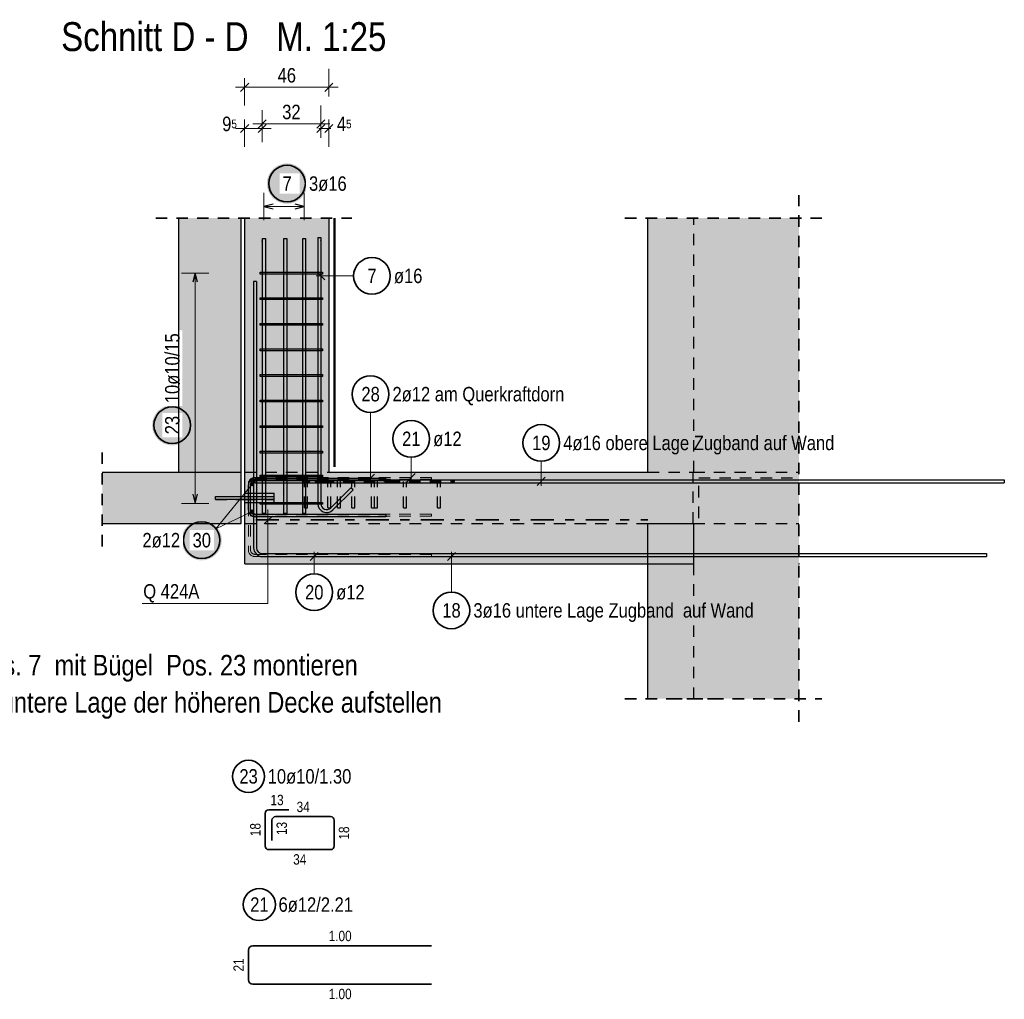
# Model space of a CAD drawing. Header units: millimetres. Extents: x -4 to 113, y -17 to 52.
# Tile 71 of 91: x 78 to 89, y 21 to 31. Entities that reach past the tile are written whole.
import ezdxf

# ---------------------------------------------------------------- set-up
doc = ezdxf.new("R2010")
doc.units = ezdxf.units.MM
doc.linetypes.add('DASHDOT', pattern=[1, 0.5, -0.25, 0, -0.25])
doc.linetypes.add('HIDDEN', pattern=[0.375, 0.25, -0.125])
for name, color, linetype, lineweight in [('Achsen', 7, 'Continuous', 20), ('Mattenbewehrung', 7, 'Continuous', 20), ('Schraffuren', 7, 'Continuous', 20)]:
    doc.layers.add(name, color=color, linetype=linetype, lineweight=lineweight)
doc.styles.add('Arial Narrow', font='ARIALN.TTF')
doc.dimstyles.new('Arch_Strakon_dimstyle', dxfattribs={"dimtxt": 17.5, "dimasz": 1, "dimexe": 1.25, "dimexo": 0.0625, "dimgap": 1, "dimtad": 0, "dimdec": 5, "dimzin": 12, "dimdsep": 46, "dimtxsty": 'Arial Narrow', "dimblk": 'Arrowhead_Tick', "dimsah": 1, "dimcen": 0, "dimse1": 1, "dimse2": 1, "dimclrd": 6, "dimclrt": 2, "dimazin": 0, "dimtfac": 1, "dimtdec": 4, "dimtmove": 0, "dimatfit": 3, "dimldrblk": 'NONE', "dimfxl": 1, "dimtvp": 1, "dimtolj": 1, "dimtzin": 0, "dimlwd": 13, "dimarcsym": 2})

# ---------------------------------------------------------------- blocks, each defined once
blk = doc.blocks.new('Arrowhead_Tick')
at = {"color": 0, "linetype": 'Continuous', "lineweight": -2, "ltscale": 0.5}
for p, q in [((0, 20), (0, -10)), ((-1, 0), (0, 0)), ((10, 0), (0, 0))]:
    blk.add_line(p, q, dxfattribs=at)
at = {"color": 2, "linetype": 'Continuous', "lineweight": 35, "ltscale": 0.5}
blk.add_line((4.4, 4.4), (-4.4, -4.4), dxfattribs=at)
blk = doc.blocks.new('*D25')
at = {"layer": 'Defpoints', "color": 0}
for p in [(81.41, 30.45), (80.49, 29.023), (81.41, 29.023)]:
    blk.add_point(p, dxfattribs=at)
at = {"layer": 'Schraffuren', "color": 6, "linetype": 'Continuous', "lineweight": 13}
blk.add_line((80.5, 30.45), (81.4, 30.45), dxfattribs=at)
at = {"layer": 'Schraffuren', "color": 6, "lineweight": 13, "xscale": 0.01, "yscale": 0.01, "zscale": 0.01}
blk.add_blockref('Arrowhead_Tick', (81.41, 30.45), dxfattribs=at)
at = {"layer": 'Schraffuren', "color": 6, "lineweight": 13, "xscale": 0.01, "yscale": 0.01, "zscale": 0.01, "rotation": 180}
blk.add_blockref('Arrowhead_Tick', (80.49, 30.45), dxfattribs=at)
at = {"layer": 'Schraffuren', "color": 2, "lineweight": 35, "insert": (80.95, 30.58), "char_height": 0.1575, "attachment_point": 5, "style": 'Arial Narrow'}
blk.add_mtext('\\A1;46', dxfattribs=at)
blk = doc.blocks.new('_None')
blk = doc.blocks.new('*D26')
at = {"layer": 'Defpoints', "color": 0}
for p in [(80.68, 30), (80.49, 29.023), (80.68, 28.771)]:
    blk.add_point(p, dxfattribs=at)
at = {"layer": 'Schraffuren', "color": 6, "linetype": 'Continuous', "lineweight": 13}
blk.add_line((80.5, 30), (80.67, 30), dxfattribs=at)
at = {"layer": 'Schraffuren', "color": 6, "lineweight": 13, "xscale": 0.01, "yscale": 0.01, "zscale": 0.01}
blk.add_blockref('Arrowhead_Tick', (80.68, 30), dxfattribs=at)
at = {"layer": 'Schraffuren', "color": 6, "lineweight": 13, "xscale": 0.01, "yscale": 0.01, "zscale": 0.01, "rotation": 180}
blk.add_blockref('Arrowhead_Tick', (80.49, 30), dxfattribs=at)
at = {"layer": 'Schraffuren', "color": 2, "lineweight": 35, "insert": (80.325, 30.05), "char_height": 0.1575, "attachment_point": 5, "style": 'Arial Narrow'}
blk.add_mtext('\\A1;9{\\A1;\\H.6x;\\S5;}', dxfattribs=at)
blk = doc.blocks.new('*D27')
at = {"layer": 'Defpoints', "color": 0}
for p in [(81.32, 30.05), (80.68, 28.771), (81.32, 28.779)]:
    blk.add_point(p, dxfattribs=at)
at = {"layer": 'Schraffuren', "color": 6, "linetype": 'Continuous', "lineweight": 13}
blk.add_line((80.69, 30.05), (81.31, 30.05), dxfattribs=at)
at = {"layer": 'Schraffuren', "color": 6, "lineweight": 13, "xscale": 0.01, "yscale": 0.01, "zscale": 0.01}
blk.add_blockref('Arrowhead_Tick', (81.32, 30.05), dxfattribs=at)
at = {"layer": 'Schraffuren', "color": 6, "lineweight": 13, "xscale": 0.01, "yscale": 0.01, "zscale": 0.01, "rotation": 180}
blk.add_blockref('Arrowhead_Tick', (80.68, 30.05), dxfattribs=at)
at = {"layer": 'Schraffuren', "color": 2, "lineweight": 35, "insert": (81, 30.18), "char_height": 0.1575, "attachment_point": 5, "style": 'Arial Narrow'}
blk.add_mtext('\\A1;32', dxfattribs=at)
blk = doc.blocks.new('*D28')
at = {"layer": 'Defpoints', "color": 0}
for p in [(81.41, 30), (81.41, 29.023), (81.32, 28.779)]:
    blk.add_point(p, dxfattribs=at)
at = {"layer": 'Schraffuren', "color": 6, "linetype": 'Continuous', "lineweight": 13}
for p, q in [((81.31, 30), (81.3, 30)), ((81.32, 30), (81.41, 30)), ((81.42, 30), (81.43, 30))]:
    blk.add_line(p, q, dxfattribs=at)
at = {"layer": 'Schraffuren', "color": 6, "lineweight": 13, "xscale": 0.01, "yscale": 0.01, "zscale": 0.01}
blk.add_blockref('Arrowhead_Tick', (81.32, 30), dxfattribs=at)
at = {"layer": 'Schraffuren', "color": 6, "lineweight": 13, "xscale": 0.01, "yscale": 0.01, "zscale": 0.01, "rotation": 180}
blk.add_blockref('Arrowhead_Tick', (81.41, 30), dxfattribs=at)
at = {"layer": 'Schraffuren', "color": 2, "lineweight": 35, "insert": (81.576, 30.05), "char_height": 0.1575, "attachment_point": 5, "style": 'Arial Narrow'}
blk.add_mtext('\\A1;4{\\A1;\\H.6x;\\S5;}', dxfattribs=at)

msp = doc.modelspace()

# ---------------------------------------------------------------- hatches: boundary and pattern name
at = {"lineweight": 25, "true_color": 0xffffff}
msp.add_hatch(color=7, dxfattribs=at).paths.add_polyline_path([(81.172329, 29.399745), (81.172195, 29.407423), (81.171793, 29.415091), (81.171123, 29.422741), (81.170188, 29.430363), (81.168986, 29.437947), (81.167521, 29.445485), (81.165794, 29.452968), (81.163806, 29.460385), (81.161561, 29.467729), (81.159061, 29.474989), (81.156309, 29.482158), (81.153309, 29.489227), (81.150063, 29.496187), (81.146577, 29.503029), (81.142854, 29.509745), (81.138899, 29.516327), (81.134717, 29.522767), (81.130312, 29.529058), (81.125691, 29.53519), (81.120858, 29.541158), (81.11582, 29.546954), (81.110583, 29.55257), (81.105153, 29.558), (81.099537, 29.563237), (81.093742, 29.568275), (81.087774, 29.573107), (81.081641, 29.577729), (81.075351, 29.582133), (81.068911, 29.586315), (81.062329, 29.59027), (81.055612, 29.593993), (81.04877, 29.59748), (81.041811, 29.600725), (81.034742, 29.603725), (81.027573, 29.606477), (81.020312, 29.608977), (81.012969, 29.611222), (81.005551, 29.61321), (80.998069, 29.614937), (80.990531, 29.616403), (80.982947, 29.617604), (80.975325, 29.61854), (80.967675, 29.619209), (80.960006, 29.619611), (80.952329, 29.619745), (80.944651, 29.619611), (80.936982, 29.619209), (80.929332, 29.61854), (80.92171, 29.617604), (80.914126, 29.616403), (80.906588, 29.614937), (80.899106, 29.61321), (80.891688, 29.611222), (80.884345, 29.608977), (80.877084, 29.606477), (80.869915, 29.603725), (80.862846, 29.600725), (80.855887, 29.59748), (80.849045, 29.593993), (80.842329, 29.59027), (80.835746, 29.586315), (80.829306, 29.582133), (80.823016, 29.577729), (80.816883, 29.573107), (80.810915, 29.568275), (80.80512, 29.563237), (80.799504, 29.558), (80.794074, 29.55257), (80.788837, 29.546954), (80.783799, 29.541158), (80.778966, 29.53519), (80.774345, 29.529058), (80.76994, 29.522767), (80.765758, 29.516327), (80.761803, 29.509745), (80.75808, 29.503029), (80.754594, 29.496187), (80.751349, 29.489227), (80.748348, 29.482158), (80.745596, 29.474989), (80.743096, 29.467729), (80.740851, 29.460385), (80.738863, 29.452968), (80.737136, 29.445485), (80.735671, 29.437947), (80.73447, 29.430363), (80.733534, 29.422741), (80.732864, 29.415091), (80.732463, 29.407423), (80.732329, 29.399745), (80.732463, 29.392067), (80.732864, 29.384398), (80.733534, 29.376749), (80.73447, 29.369127), (80.735671, 29.361542), (80.737136, 29.354004), (80.738863, 29.346522), (80.740851, 29.339105), (80.743096, 29.331761), (80.745596, 29.3245), (80.748348, 29.317331), (80.751349, 29.310263), (80.754594, 29.303303), (80.75808, 29.296461), (80.761803, 29.289745), (80.765758, 29.283163), (80.76994, 29.276722), (80.774345, 29.270432), (80.778966, 29.264299), (80.783799, 29.258332), (80.788837, 29.252536), (80.794074, 29.24692), (80.799504, 29.24149), (80.80512, 29.236253), (80.810915, 29.231215), (80.816883, 29.226383), (80.823016, 29.221761), (80.829306, 29.217357), (80.835746, 29.213174), (80.842329, 29.209219), (80.849045, 29.205496), (80.855887, 29.20201), (80.862846, 29.198765), (80.869915, 29.195764), (80.877084, 29.193013), (80.884345, 29.190512), (80.891688, 29.188267), (80.899106, 29.18628), (80.906588, 29.184552), (80.914126, 29.183087), (80.92171, 29.181886), (80.929332, 29.18095), (80.936982, 29.180281), (80.944651, 29.179879), (80.952329, 29.179745), (80.960006, 29.179879), (80.967675, 29.180281), (80.975325, 29.18095), (80.982947, 29.181886), (80.990531, 29.183087), (80.998069, 29.184552), (81.005551, 29.18628), (81.012969, 29.188267), (81.020312, 29.190512), (81.027573, 29.193013), (81.034742, 29.195764), (81.041811, 29.198765), (81.04877, 29.20201), (81.055612, 29.205496), (81.062329, 29.209219), (81.068911, 29.213174), (81.075351, 29.217357), (81.081641, 29.221761), (81.087774, 29.226383), (81.093742, 29.231215), (81.099537, 29.236253), (81.105153, 29.24149), (81.110583, 29.24692), (81.11582, 29.252536), (81.120858, 29.258332), (81.125691, 29.264299), (81.130312, 29.270432), (81.134717, 29.276722), (81.138899, 29.283163), (81.142854, 29.289745), (81.146577, 29.296461), (81.150063, 29.303303), (81.153309, 29.310263), (81.156309, 29.317331), (81.159061, 29.3245), (81.161561, 29.331761), (81.163806, 29.339105), (81.165794, 29.346522), (81.167521, 29.354004), (81.168986, 29.361542), (81.170188, 29.369127), (81.171123, 29.376749), (81.171793, 29.384398)])
at = {"layer": 'Mattenbewehrung', "lineweight": 50, "true_color": 0xffffff}
msp.add_hatch(color=7, dxfattribs=at).paths.add_polyline_path([(80.240805, 25.509782), (80.240671, 25.51746), (80.240269, 25.525129), (80.2396, 25.532778), (80.238664, 25.5404), (80.237463, 25.547985), (80.235998, 25.555523), (80.23427, 25.563005), (80.232283, 25.570422), (80.230038, 25.577766), (80.227538, 25.585027), (80.224786, 25.592196), (80.221785, 25.599264), (80.21854, 25.606224), (80.215054, 25.613066), (80.211331, 25.619782), (80.207376, 25.626364), (80.203194, 25.632805), (80.198789, 25.639095), (80.194168, 25.645228), (80.189335, 25.651195), (80.184297, 25.656991), (80.17906, 25.662607), (80.17363, 25.668037), (80.168014, 25.673274), (80.162219, 25.678312), (80.156251, 25.683144), (80.150118, 25.687766), (80.143828, 25.69217), (80.137388, 25.696353), (80.130805, 25.700308), (80.124089, 25.704031), (80.117247, 25.707517), (80.110287, 25.710762), (80.103219, 25.713763), (80.09605, 25.716514), (80.088789, 25.719015), (80.081446, 25.72126), (80.074028, 25.723247), (80.066546, 25.724975), (80.059008, 25.72644), (80.051423, 25.727641), (80.043802, 25.728577), (80.036152, 25.729246), (80.028483, 25.729648), (80.020805, 25.729782), (80.013127, 25.729648), (80.005459, 25.729246), (79.997809, 25.728577), (79.990187, 25.727641), (79.982603, 25.72644), (79.975065, 25.724975), (79.967583, 25.723247), (79.960165, 25.72126), (79.952822, 25.719015), (79.945561, 25.716514), (79.938392, 25.713763), (79.931323, 25.710762), (79.924364, 25.707517), (79.917522, 25.704031), (79.910805, 25.700308), (79.904223, 25.696353), (79.897783, 25.69217), (79.891493, 25.687766), (79.88536, 25.683144), (79.879392, 25.678312), (79.873597, 25.673274), (79.867981, 25.668037), (79.862551, 25.662607), (79.857313, 25.656991), (79.852276, 25.651195), (79.847443, 25.645228), (79.842822, 25.639095), (79.838417, 25.632805), (79.834235, 25.626364), (79.83028, 25.619782), (79.826557, 25.613066), (79.823071, 25.606224), (79.819825, 25.599264), (79.816825, 25.592196), (79.814073, 25.585027), (79.811573, 25.577766), (79.809328, 25.570422), (79.80734, 25.563005), (79.805613, 25.555523), (79.804148, 25.547985), (79.802946, 25.5404), (79.802011, 25.532778), (79.801341, 25.525129), (79.800939, 25.51746), (79.800805, 25.509782), (79.800939, 25.502104), (79.801341, 25.494436), (79.802011, 25.486786), (79.802946, 25.479164), (79.804148, 25.47158), (79.805613, 25.464042), (79.80734, 25.456559), (79.809328, 25.449142), (79.811573, 25.441798), (79.814073, 25.434538), (79.816825, 25.427369), (79.819825, 25.4203), (79.823071, 25.41334), (79.826557, 25.406498), (79.83028, 25.399782), (79.834235, 25.3932), (79.838417, 25.38676), (79.842822, 25.380469), (79.847443, 25.374337), (79.852276, 25.368369), (79.857313, 25.362573), (79.862551, 25.356957), (79.867981, 25.351527), (79.873597, 25.34629), (79.879392, 25.341252), (79.88536, 25.33642), (79.891493, 25.331798), (79.897783, 25.327394), (79.904223, 25.323212), (79.910805, 25.319257), (79.917522, 25.315534), (79.924364, 25.312047), (79.931323, 25.308802), (79.938392, 25.305802), (79.945561, 25.30305), (79.952822, 25.30055), (79.960165, 25.298305), (79.967583, 25.296317), (79.975065, 25.29459), (79.982603, 25.293124), (79.990187, 25.291923), (79.997809, 25.290987), (80.005459, 25.290318), (80.013127, 25.289916), (80.020805, 25.289782), (80.028483, 25.289916), (80.036152, 25.290318), (80.043802, 25.290987), (80.051423, 25.291923), (80.059008, 25.293124), (80.066546, 25.29459), (80.074028, 25.296317), (80.081446, 25.298305), (80.088789, 25.30055), (80.09605, 25.30305), (80.103219, 25.305802), (80.110287, 25.308802), (80.117247, 25.312047), (80.124089, 25.315534), (80.130805, 25.319257), (80.137388, 25.323212), (80.143828, 25.327394), (80.150118, 25.331798), (80.156251, 25.33642), (80.162219, 25.341252), (80.168014, 25.34629), (80.17363, 25.351527), (80.17906, 25.356957), (80.184297, 25.362573), (80.189335, 25.368369), (80.194168, 25.374337), (80.198789, 25.380469), (80.203194, 25.38676), (80.207376, 25.3932), (80.211331, 25.399782), (80.215054, 25.406498), (80.21854, 25.41334), (80.221785, 25.4203), (80.224786, 25.427369), (80.227538, 25.434538), (80.230038, 25.441798), (80.232283, 25.449142), (80.23427, 25.456559), (80.235998, 25.464042), (80.237463, 25.47158), (80.238664, 25.479164), (80.2396, 25.486786), (80.240269, 25.494436)])
at = {"layer": 'Schraffuren', "lineweight": 13, "true_color": 0xd7ffd7}
for points in [[(79.770386, 26.251269), (80.450386, 26.251271), (80.450386, 29.022806), (79.770386, 29.022806)], [(80.490405, 26.251283), (81.410405, 26.251283), (81.410405, 29.022806), (80.490405, 29.022806)], [(86.53946, 26.251283), (86.53946, 29.022806), (84.890405, 29.022806), (84.890405, 26.251283)], [(78.936199, 25.691271), (80.450386, 25.691271), (80.450386, 26.251271), (78.936199, 26.251271)], [(80.490412, 25.251283), (86.53946, 25.251283), (86.53946, 26.251283), (80.490405, 26.251283)], [(84.890411, 23.779385), (85.390411, 23.779385), (85.390411, 25.691283), (84.890411, 25.691283)], [(85.390411, 23.779385), (86.53946, 23.779385), (86.53946, 25.251283), (85.390411, 25.251283)]]:
    msp.add_hatch(color=254, dxfattribs=at).paths.add_polyline_path(points)
at = {"layer": 'Schraffuren', "lineweight": 25, "true_color": 0xffffff}
msp.add_hatch(color=7, dxfattribs=at).paths.add_polyline_path([(79.92, 26.763966), (79.919866, 26.771644), (79.919464, 26.779312), (79.918795, 26.786962), (79.917859, 26.794584), (79.916658, 26.802169), (79.915192, 26.809707), (79.913465, 26.817189), (79.911478, 26.824606), (79.909232, 26.83195), (79.906732, 26.83921), (79.90398, 26.846379), (79.90098, 26.853448), (79.897735, 26.860408), (79.894248, 26.86725), (79.890526, 26.873966), (79.886571, 26.880548), (79.882388, 26.886988), (79.877984, 26.893279), (79.873362, 26.899412), (79.86853, 26.905379), (79.863492, 26.911175), (79.858255, 26.916791), (79.852825, 26.922221), (79.847209, 26.927458), (79.841413, 26.932496), (79.835446, 26.937328), (79.829313, 26.94195), (79.823022, 26.946354), (79.816582, 26.950537), (79.81, 26.954492), (79.803284, 26.958214), (79.796442, 26.961701), (79.789482, 26.964946), (79.782413, 26.967946), (79.775244, 26.970698), (79.767984, 26.973198), (79.76064, 26.975444), (79.753223, 26.977431), (79.745741, 26.979158), (79.738203, 26.980624), (79.730618, 26.981825), (79.722996, 26.982761), (79.715346, 26.98343), (79.707678, 26.983832), (79.7, 26.983966), (79.692322, 26.983832), (79.684654, 26.98343), (79.677004, 26.982761), (79.669382, 26.981825), (79.661797, 26.980624), (79.654259, 26.979158), (79.646777, 26.977431), (79.63936, 26.975444), (79.632016, 26.973198), (79.624756, 26.970698), (79.617587, 26.967946), (79.610518, 26.964946), (79.603558, 26.961701), (79.596716, 26.958214), (79.59, 26.954492), (79.583418, 26.950537), (79.576978, 26.946354), (79.570687, 26.94195), (79.564554, 26.937328), (79.558587, 26.932496), (79.552791, 26.927458), (79.547175, 26.922221), (79.541745, 26.916791), (79.536508, 26.911175), (79.53147, 26.905379), (79.526638, 26.899412), (79.522016, 26.893279), (79.517612, 26.886988), (79.513429, 26.880548), (79.509474, 26.873966), (79.505752, 26.86725), (79.502265, 26.860408), (79.49902, 26.853448), (79.49602, 26.846379), (79.493268, 26.83921), (79.490768, 26.83195), (79.488522, 26.824606), (79.486535, 26.817189), (79.484808, 26.809707), (79.483342, 26.802169), (79.482141, 26.794584), (79.481205, 26.786962), (79.480536, 26.779312), (79.480134, 26.771644), (79.48, 26.763966), (79.480134, 26.756288), (79.480536, 26.74862), (79.481205, 26.74097), (79.482141, 26.733348), (79.483342, 26.725763), (79.484808, 26.718225), (79.486535, 26.710743), (79.488522, 26.703326), (79.490768, 26.695982), (79.493268, 26.688722), (79.49602, 26.681553), (79.49902, 26.674484), (79.502265, 26.667524), (79.505752, 26.660682), (79.509474, 26.653966), (79.513429, 26.647384), (79.517612, 26.640944), (79.522016, 26.634653), (79.526638, 26.62852), (79.53147, 26.622553), (79.536508, 26.616757), (79.541745, 26.611141), (79.547175, 26.605711), (79.552791, 26.600474), (79.558587, 26.595436), (79.564554, 26.590604), (79.570687, 26.585982), (79.576978, 26.581578), (79.583418, 26.577395), (79.59, 26.57344), (79.596716, 26.569718), (79.603558, 26.566231), (79.610518, 26.562986), (79.617587, 26.559986), (79.624756, 26.557234), (79.632016, 26.554734), (79.63936, 26.552488), (79.646777, 26.550501), (79.654259, 26.548774), (79.661797, 26.547308), (79.669382, 26.546107), (79.677004, 26.545171), (79.684654, 26.544502), (79.692322, 26.5441), (79.7, 26.543966), (79.707678, 26.5441), (79.715346, 26.544502), (79.722996, 26.545171), (79.730618, 26.546107), (79.738203, 26.547308), (79.745741, 26.548774), (79.753223, 26.550501), (79.76064, 26.552488), (79.767984, 26.554734), (79.775244, 26.557234), (79.782413, 26.559986), (79.789482, 26.562986), (79.796442, 26.566231), (79.803284, 26.569718), (79.81, 26.57344), (79.816582, 26.577395), (79.823022, 26.581578), (79.829313, 26.585982), (79.835446, 26.590604), (79.841413, 26.595436), (79.847209, 26.600474), (79.852825, 26.605711), (79.858255, 26.611141), (79.863492, 26.616757), (79.86853, 26.622553), (79.873362, 26.62852), (79.877984, 26.634653), (79.882388, 26.640944), (79.886571, 26.647384), (79.890526, 26.653966), (79.894248, 26.660682), (79.897735, 26.667524), (79.90098, 26.674484), (79.90398, 26.681553), (79.906732, 26.688722), (79.909232, 26.695982), (79.911478, 26.703326), (79.913465, 26.710743), (79.915192, 26.718225), (79.916658, 26.725763), (79.917859, 26.733348), (79.918795, 26.74097), (79.919464, 26.74862)])
at = {"layer": 'Schraffuren', "lineweight": 13, "true_color": 0x4682b4}
msp.add_hatch(color=145, dxfattribs=at).paths.add_polyline_path([(80.810412, 25.955922), (80.810412, 25.98662), (80.170412, 25.98662), (80.170412, 25.955922)])

# ---------------------------------------------------------------- linework, layer by layer
at = {"color": 5, "linetype": 'Continuous', "lineweight": 18, "ltscale": 0.5}
for p, q in [((80.700405, 29.299745), (80.700405, 28.999745)), ((81.139399, 28.999745), (81.139399, 29.299745)), ((80.700405, 29.149745), (81.139399, 29.149745)), ((82.307297, 26.415127), (82.307297, 26.141283)), ((83.726515, 26.370758), (83.726515, 26.101269)), ((81.248529, 25.142047), (81.248529, 25.381283)), ((82.746098, 24.943811), (82.746098, 25.381283))]:
    msp.add_line(p, q, dxfattribs=at)
at = {"color": 2, "linetype": 'HIDDEN', "lineweight": 35, "ltscale": 0.5}
for p, q in [((86.53946, 23.529385), (86.53946, 29.272806)), ((79.520386, 29.022806), (81.660405, 29.022806)), ((84.640405, 29.022806), (86.78946, 29.022806)), ((78.936199, 25.441271), (78.936199, 26.501271)), ((84.640411, 23.779385), (85.640411, 23.779385)), ((85.140411, 23.779385), (86.78946, 23.779385))]:
    msp.add_line(p, q, dxfattribs=at)
at = {"color": 3, "linetype": 'Continuous', "lineweight": 25, "ltscale": 0.5}
for p, q in [((80.800405, 29.17654), (80.700405, 29.149745)), ((80.700405, 29.149745), (80.800405, 29.12295)), ((81.139399, 29.149745), (81.039399, 29.17654)), ((81.039399, 29.12295), (81.139399, 29.149745)), ((80.684405, 28.801283), (80.716405, 28.801283)), ((80.684405, 25.801283), (80.684405, 28.801283)), ((80.716405, 28.801283), (80.716405, 25.801283)), ((80.918902, 28.801283), (80.950902, 28.801283)), ((80.918902, 25.801283), (80.918902, 28.801283)), ((80.950902, 28.801283), (80.950902, 25.801283)), ((81.123399, 28.801283), (81.155399, 28.801283)), ((81.123399, 25.801283), (81.123399, 28.801283)), ((81.155399, 28.801283), (81.155399, 25.801283)), ((80.586412, 28.331283), (80.586412, 25.427283)), ((80.618412, 28.331283), (80.586412, 28.331283)), ((80.618412, 28.331283), (80.618412, 25.427283)), ((82.263103, 26.147089), (82.351491, 26.235477)), ((80.600405, 26.167269), (81.120405, 26.167269)), ((80.600405, 26.167269), (80.600405, 26.135269)), ((80.600405, 26.135269), (81.120405, 26.135269)), ((81.120405, 26.167269), (82.780405, 26.167269)), ((81.120405, 26.135269), (82.780405, 26.135269)), ((82.780405, 26.167269), (88.780405, 26.167269)), ((82.780405, 26.135269), (88.780405, 26.135269)), ((83.682321, 26.107074), (83.77071, 26.195463)), ((88.780405, 26.167269), (88.780405, 26.135269)), ((80.716405, 25.801283), (80.684405, 25.801283)), ((80.950902, 25.801283), (80.918902, 25.801283)), ((81.155399, 25.801283), (81.123399, 25.801283)), ((80.682412, 25.363283), (88.586412, 25.363283)), ((81.292723, 25.375477), (81.204335, 25.287089)), ((82.790292, 25.375477), (82.701904, 25.287089)), ((88.586412, 25.363283), (88.586412, 25.331283)), ((80.682412, 25.331283), (88.586412, 25.331283))]:
    msp.add_line(p, q, dxfattribs=at)
at = {"color": 3, "linetype": 'HIDDEN', "lineweight": 25, "ltscale": 0.5}
for p, q in [((85.390405, 26.251283), (85.390405, 29.022806)), ((80.490412, 26.251283), (81.410405, 26.251283)), ((84.890405, 26.251283), (85.385572, 26.251283)), ((85.385572, 26.251283), (86.53946, 26.251283)), ((85.385572, 25.691271), (85.385572, 26.251283)), ((80.170412, 25.987271), (80.450386, 25.987271)), ((80.170412, 25.98662), (80.170412, 25.987271)), ((80.170412, 25.955271), (80.170412, 25.955922)), ((80.170412, 25.955271), (80.450386, 25.955271)), ((80.490412, 25.691283), (84.890411, 25.691283)), ((85.385572, 25.691271), (86.53946, 25.691271)), ((85.390411, 23.779385), (85.390411, 25.251283))]:
    msp.add_line(p, q, dxfattribs=at)
at = {"color": 3, "linetype": 'Continuous', "lineweight": 25}
for p, q in [((80.490405, 25.987271), (80.490405, 26.251283)), ((80.490412, 26.021093), (80.810412, 26.021093)), ((80.810412, 25.98662), (80.810412, 26.021093)), ((80.450386, 25.987271), (80.490412, 25.987271)), ((80.450386, 25.955271), (80.490412, 25.955271)), ((80.490405, 25.691283), (80.490405, 25.955271)), ((80.490412, 25.921449), (80.810412, 25.921449)), ((80.810412, 25.921449), (80.810412, 25.955922)), ((80.490405, 25.691283), (80.490412, 25.691283))]:
    msp.add_line(p, q, dxfattribs=at)
at = {"color": 6, "linetype": 'HIDDEN', "lineweight": 13, "ltscale": 0.5}
for p, q in [((80.530412, 26.123269), (80.530412, 25.403283)), ((80.530412, 26.119283), (80.530412, 25.843283)), ((80.554412, 26.123269), (80.554412, 25.403283)), ((80.554412, 26.119283), (80.554412, 25.843283)), ((82.530412, 26.195269), (80.602412, 26.195269)), ((82.530412, 26.191283), (80.602412, 26.191283)), ((82.530412, 26.171269), (80.602412, 26.171269)), ((82.530412, 26.167283), (80.602412, 26.167283)), ((82.530412, 26.171269), (82.530412, 26.195269)), ((82.530412, 26.167283), (82.530412, 26.191283)), ((80.602412, 25.795283), (82.530412, 25.795283)), ((82.530412, 25.795283), (82.530412, 25.771283)), ((80.602412, 25.771283), (82.530412, 25.771283)), ((80.602412, 25.355283), (82.530412, 25.355283)), ((80.602412, 25.331283), (82.530412, 25.331283)), ((82.530412, 25.355283), (82.530412, 25.331283))]:
    msp.add_line(p, q, dxfattribs=at)
at = {"color": 10, "linetype": 'HIDDEN', "ltscale": 0.5}
for p, q in [((81.120405, 26.161269), (81.200405, 26.161269)), ((81.120405, 26.151269), (81.120405, 26.161269)), ((81.120405, 26.151269), (81.200405, 26.151269)), ((81.144405, 25.861269), (81.144405, 26.151269)), ((81.176405, 25.861269), (81.176405, 26.151269)), ((81.200405, 26.151269), (81.200405, 26.161269)), ((81.2594, 26.161269), (81.315968, 26.161269)), ((81.2594, 26.151269), (81.2594, 26.161269)), ((81.2594, 26.151269), (81.315968, 26.151269)), ((81.315968, 26.161269), (81.340405, 26.161269)), ((81.315968, 26.151269), (81.315968, 26.161269)), ((81.315968, 26.151269), (81.340405, 26.151269)), ((81.340405, 26.161269), (82.060405, 26.161269)), ((81.340405, 26.151269), (81.340405, 26.161269)), ((81.340405, 26.151269), (82.060405, 26.151269)), ((81.398963, 25.861269), (81.398963, 26.151269)), ((81.430963, 25.861269), (81.430963, 26.151269)), ((81.504405, 25.861269), (81.504405, 26.151269)), ((81.536405, 25.861269), (81.536405, 26.151269)), ((81.660593, 25.861269), (81.660593, 26.151269)), ((81.692593, 25.861269), (81.692593, 26.151269)), ((81.874405, 25.861269), (81.874405, 26.151269)), ((81.906405, 25.861269), (81.906405, 26.151269)), ((81.90808, 25.861269), (81.90808, 26.151269)), ((81.94008, 25.861269), (81.94008, 26.151269)), ((82.013417, 26.151269), (82.013417, 26.161269)), ((82.060405, 26.161269), (82.780405, 26.161269)), ((82.060405, 26.151269), (82.780405, 26.151269)), ((82.126554, 26.151269), (82.126554, 26.161269)), ((82.224405, 25.861269), (82.224405, 26.151269)), ((82.256405, 25.861269), (82.256405, 26.151269)), ((82.594405, 25.861269), (82.594405, 26.151269)), ((82.626405, 25.861269), (82.626405, 26.151269)), ((82.780405, 26.151269), (82.780405, 26.161269)), ((80.490412, 26.021271), (80.810412, 26.021271)), ((80.810412, 26.021093), (80.810412, 26.021271)), ((80.490405, 25.955271), (80.490405, 25.987271)), ((80.490412, 25.987271), (80.810412, 25.987271)), ((80.490412, 25.955271), (80.810412, 25.955271)), ((80.490412, 25.921271), (80.810412, 25.921271)), ((80.810412, 25.921271), (80.810412, 25.921449)), ((81.144405, 25.861269), (81.145623, 25.861269)), ((81.145623, 25.861269), (81.149091, 25.861269)), ((81.149091, 25.861269), (81.154282, 25.861269)), ((81.154282, 25.861269), (81.160405, 25.861269)), ((81.160405, 25.861269), (81.166528, 25.861269)), ((81.166528, 25.861269), (81.171719, 25.861269)), ((81.171719, 25.861269), (81.175187, 25.861269)), ((81.175187, 25.861269), (81.176405, 25.861269)), ((81.398963, 25.861269), (81.400181, 25.861269)), ((81.400181, 25.861269), (81.40365, 25.861269)), ((81.40365, 25.861269), (81.40884, 25.861269)), ((81.40884, 25.861269), (81.414963, 25.861269)), ((81.414963, 25.861269), (81.421086, 25.861269)), ((81.421086, 25.861269), (81.426277, 25.861269)), ((81.426277, 25.861269), (81.429745, 25.861269)), ((81.429745, 25.861269), (81.430963, 25.861269)), ((81.504405, 25.861269), (81.505623, 25.861269)), ((81.505623, 25.861269), (81.509091, 25.861269)), ((81.509091, 25.861269), (81.514282, 25.861269)), ((81.514282, 25.861269), (81.520405, 25.861269)), ((81.520405, 25.861269), (81.526528, 25.861269)), ((81.526528, 25.861269), (81.531719, 25.861269)), ((81.531719, 25.861269), (81.535187, 25.861269)), ((81.535187, 25.861269), (81.536405, 25.861269)), ((81.660593, 25.861269), (81.661811, 25.861269)), ((81.661811, 25.861269), (81.665279, 25.861269)), ((81.665279, 25.861269), (81.67047, 25.861269)), ((81.67047, 25.861269), (81.676593, 25.861269)), ((81.676593, 25.861269), (81.682716, 25.861269)), ((81.682716, 25.861269), (81.687906, 25.861269)), ((81.687906, 25.861269), (81.691375, 25.861269)), ((81.691375, 25.861269), (81.692593, 25.861269)), ((81.874405, 25.861269), (81.875623, 25.861269)), ((81.875623, 25.861269), (81.879091, 25.861269)), ((81.879091, 25.861269), (81.884282, 25.861269)), ((81.884282, 25.861269), (81.890405, 25.861269)), ((81.890405, 25.861269), (81.896528, 25.861269)), ((81.896528, 25.861269), (81.901719, 25.861269)), ((81.901719, 25.861269), (81.905187, 25.861269)), ((81.905187, 25.861269), (81.906405, 25.861269)), ((81.90808, 25.861269), (81.909298, 25.861269)), ((81.909298, 25.861269), (81.912766, 25.861269)), ((81.912766, 25.861269), (81.917957, 25.861269)), ((81.917957, 25.861269), (81.92408, 25.861269)), ((81.92408, 25.861269), (81.930203, 25.861269)), ((81.930203, 25.861269), (81.935394, 25.861269)), ((81.935394, 25.861269), (81.938862, 25.861269)), ((81.938862, 25.861269), (81.94008, 25.861269)), ((82.224405, 25.861269), (82.225623, 25.861269)), ((82.225623, 25.861269), (82.229091, 25.861269)), ((82.229091, 25.861269), (82.234282, 25.861269)), ((82.234282, 25.861269), (82.240405, 25.861269)), ((82.240405, 25.861269), (82.246528, 25.861269)), ((82.246528, 25.861269), (82.251719, 25.861269)), ((82.251719, 25.861269), (82.255187, 25.861269)), ((82.255187, 25.861269), (82.256405, 25.861269)), ((82.594405, 25.861269), (82.595623, 25.861269)), ((82.595623, 25.861269), (82.599091, 25.861269)), ((82.599091, 25.861269), (82.604282, 25.861269)), ((82.604282, 25.861269), (82.610405, 25.861269)), ((82.610405, 25.861269), (82.616528, 25.861269)), ((82.616528, 25.861269), (82.621719, 25.861269)), ((82.621719, 25.861269), (82.625187, 25.861269)), ((82.625187, 25.861269), (82.626405, 25.861269))]:
    msp.add_line(p, q, dxfattribs=at)
at = {"color": 5, "linetype": 'Continuous', "lineweight": 18}
for p, q in [((80.741484, 24.82039), (80.741484, 25.845578)), ((80.702436, 25.686232), (80.792236, 25.773391)), ((79.372728, 24.82039), (80.741484, 24.82039))]:
    msp.add_line(p, q, dxfattribs=at)
at = {"color": 2, "linetype": 'Continuous', "lineweight": 35, "ltscale": 0.5}
for p, q in [((82.530412, 21.085685), (80.578412, 21.085685)), ((80.530412, 21.037685), (80.530412, 20.713685)), ((80.578412, 20.665685), (82.530412, 20.665685))]:
    msp.add_line(p, q, dxfattribs=at)
for centre, radius in [((80.952329, 29.399745), 0.2), ((82.307297, 26.615127), 0.2), ((83.726515, 26.570758), 0.2), ((81.248529, 24.942047), 0.2), ((82.746098, 24.743811), 0.2), ((80.649734, 21.534559), 0.175)]:
    msp.add_circle(centre, radius, dxfattribs=at)
at = {"color": 6, "linetype": 'HIDDEN', "lineweight": 13, "ltscale": 0.5}
for centre, radius, start, end in [((80.602412, 26.123269), 0.072, 90, 180), ((80.602412, 26.119283), 0.072, 90, 180), ((80.602412, 26.123269), 0.048, 90, 180), ((80.602412, 26.119283), 0.048, 90, 180), ((80.602412, 25.843283), 0.072, 180, 270), ((80.602412, 25.843283), 0.048, 180, 270), ((80.602412, 25.403283), 0.072, 180, 270), ((80.602412, 25.403283), 0.048, 180, 270)]:
    msp.add_arc(centre, radius, start, end, dxfattribs=at)
at = {"color": 3, "linetype": 'Continuous', "lineweight": 25, "ltscale": 0.5}
for radius in [0.096, 0.064]:
    msp.add_arc((80.682412, 25.427283), radius, 180, 270, dxfattribs=at)
at = {"color": 2, "linetype": 'Continuous', "lineweight": 35, "ltscale": 0.5}
for centre, start, end in [((80.578412, 21.037685), 90, 180), ((80.578412, 20.713685), 180, 270)]:
    msp.add_arc(centre, 0.048, start, end, dxfattribs=at)
at = {"layer": 'Achsen', "color": 4, "linetype": 'Continuous', "lineweight": 50}
msp.add_line((81.470405, 26.311283), (81.470405, 29.022806), dxfattribs=at)
at = {"layer": 'Achsen', "color": 3, "linetype": 'HIDDEN', "lineweight": 25, "ltscale": 0.5}
for p, q in [((85.445572, 26.191271), (86.47946, 26.191271)), ((85.445572, 25.751271), (85.445572, 26.191271))]:
    msp.add_line(p, q, dxfattribs=at)
at = {"layer": 'Mattenbewehrung', "color": 3, "linetype": 'Continuous', "lineweight": 25}
for p, q in [((80.450386, 26.251271), (80.450386, 29.022806)), ((80.490405, 26.251283), (80.490405, 29.022806)), ((81.410405, 26.251283), (81.410405, 29.022806)), ((84.890405, 26.251283), (84.890405, 29.022806)), ((78.936199, 26.251271), (80.450386, 26.251271)), ((79.770386, 26.251269), (80.450386, 26.251269)), ((80.450386, 25.691271), (80.450386, 26.251271)), ((80.490405, 26.251283), (80.490412, 26.251283)), ((80.490412, 25.251283), (80.490412, 26.251283)), ((81.410405, 26.251283), (84.890405, 26.251283)), ((80.170412, 25.98662), (80.810412, 25.98662)), ((80.170412, 25.955922), (80.170412, 25.98662)), ((80.170412, 25.955922), (80.810412, 25.955922)), ((80.810412, 25.955922), (80.810412, 25.98662)), ((78.936199, 25.691271), (80.450386, 25.691271)), ((84.890411, 25.691283), (85.390411, 25.691283)), ((84.890411, 23.779385), (84.890411, 25.691283)), ((85.390411, 25.251283), (85.390411, 25.691283)), ((80.490412, 25.251283), (85.390411, 25.251283))]:
    msp.add_line(p, q, dxfattribs=at)
at = {"layer": 'Mattenbewehrung', "color": 5, "linetype": 'Continuous', "lineweight": 18, "ltscale": 0.5}
msp.add_line((81.863326, 26.902771), (81.863326, 26.135142), dxfattribs=at)
at = {"layer": 'Mattenbewehrung', "color": 3, "linetype": 'Continuous', "lineweight": 25, "ltscale": 0.5}
for p, q in [((81.819132, 26.140948), (81.90752, 26.229336)), ((80.531245, 25.837142), (80.531245, 26.113142)), ((80.555245, 25.837142), (80.555245, 26.113142)), ((80.603245, 26.185142), (82.031245, 26.185142)), ((80.603245, 26.161142), (82.031245, 26.161142)), ((82.031245, 26.161142), (82.031245, 26.185142)), ((82.031245, 25.789142), (80.603245, 25.789142)), ((82.031245, 25.765142), (80.603245, 25.765142)), ((82.031245, 25.789142), (82.031245, 25.765142))]:
    msp.add_line(p, q, dxfattribs=at)
at = {"layer": 'Mattenbewehrung', "color": 2, "linetype": 'DASHDOT', "lineweight": 35, "ltscale": 0.5}
msp.add_line((80.612647, 25.731283), (84.890411, 25.731283), dxfattribs=at)
at = {"layer": 'Mattenbewehrung', "color": 2, "linetype": 'Continuous', "lineweight": 35, "ltscale": 0.5}
for p, q in [((80.752846, 22.56893), (80.972846, 22.56893)), ((80.712846, 22.17393), (80.712846, 22.52893)), ((80.827846, 22.49393), (81.427846, 22.49393)), ((80.787846, 22.23393), (80.787846, 22.45393)), ((81.467846, 22.45393), (81.467846, 22.17393)), ((81.427846, 22.13393), (80.752846, 22.13393))]:
    msp.add_line(p, q, dxfattribs=at)
at = {"layer": 'Mattenbewehrung', "color": 9, "linetype": 'Continuous', "lineweight": 0}
for centre in [(86.53946, 29.022806), (86.53946, 25.251283), (86.53946, 23.779385)]:
    msp.add_circle(centre, 0.00222, dxfattribs=at)
at = {"layer": 'Mattenbewehrung', "color": 2, "linetype": 'Continuous', "lineweight": 35, "ltscale": 0.5}
for centre, radius in [((81.863326, 27.102771), 0.2), ((80.020805, 25.509782), 0.2), ((80.531521, 22.933053), 0.175)]:
    msp.add_circle(centre, radius, dxfattribs=at)
at = {"layer": 'Mattenbewehrung', "color": 4, "linetype": 'Continuous', "lineweight": 50, "ltscale": 0.5}
for centre, radius in [((80.572412, 26.121283), 0.012), ((80.572412, 26.121283), 0.012), ((80.572412, 26.121283), 0.0108), ((80.572412, 26.121283), 0.0084), ((80.572412, 26.121283), 0.006), ((80.572412, 26.121283), 0.0036), ((80.572412, 26.121283), 0.0012), ((80.572412, 25.821285), 0.012), ((80.572412, 25.821285), 0.012), ((80.572412, 25.821285), 0.0108), ((80.572412, 25.821285), 0.0084), ((80.572412, 25.821285), 0.006), ((80.572412, 25.821285), 0.0036), ((80.572412, 25.821285), 0.0012)]:
    msp.add_circle(centre, radius, dxfattribs=at)
at = {"layer": 'Mattenbewehrung', "color": 3, "linetype": 'Continuous', "lineweight": 25, "ltscale": 0.5}
for centre, radius, start, end in [((80.603245, 26.113142), 0.072, 90, 180), ((80.603245, 26.113142), 0.048, 90, 180), ((80.603245, 25.837142), 0.072, 180, 270), ((80.603245, 25.837142), 0.048, 180, 270)]:
    msp.add_arc(centre, radius, start, end, dxfattribs=at)
at = {"layer": 'Mattenbewehrung', "color": 2, "linetype": 'Continuous', "lineweight": 35, "ltscale": 0.5}
for centre, start, end in [((80.752846, 22.52893), 90, 180), ((80.827846, 22.45393), 90, 180), ((81.427846, 22.45393), 0, 90), ((80.752846, 22.17393), 180, 270), ((81.427846, 22.17393), 270, 0)]:
    msp.add_arc(centre, 0.04, start, end, dxfattribs=at)
at = {"layer": 'Schraffuren', "color": 3, "linetype": 'Continuous', "lineweight": 25, "ltscale": 0.5}
for p, q in [((81.288405, 28.811283), (81.288405, 25.907283)), ((81.288405, 28.811283), (81.320405, 28.811283)), ((81.320405, 28.811283), (81.320405, 25.907283)), ((79.95, 28.422806), (79.923205, 28.322806)), ((79.976795, 28.322806), (79.95, 28.422806)), ((80.660405, 28.412806), (80.660405, 28.432806)), ((80.660405, 28.432806), (81.340405, 28.432806)), ((81.340405, 28.412806), (80.660405, 28.412806)), ((81.276211, 28.43706), (81.364599, 28.348671)), ((81.340405, 28.432806), (81.340405, 28.412806)), ((80.660405, 28.133748), (80.660405, 28.153748)), ((80.660405, 28.153748), (81.340405, 28.153748)), ((81.340405, 28.153748), (81.340405, 28.133748)), ((81.340405, 28.133748), (80.660405, 28.133748)), ((80.660405, 27.85469), (80.660405, 27.87469)), ((80.660405, 27.87469), (81.340405, 27.87469)), ((81.340405, 27.85469), (80.660405, 27.85469)), ((81.340405, 27.87469), (81.340405, 27.85469)), ((80.660405, 27.575632), (80.660405, 27.595632)), ((80.660405, 27.595632), (81.340405, 27.595632)), ((81.340405, 27.575632), (80.660405, 27.575632)), ((81.340405, 27.595632), (81.340405, 27.575632)), ((80.660405, 27.296574), (80.660405, 27.316574)), ((80.660405, 27.316574), (81.340405, 27.316574)), ((81.340405, 27.296574), (80.660405, 27.296574)), ((81.340405, 27.316574), (81.340405, 27.296574)), ((80.660405, 27.017516), (80.660405, 27.037516)), ((80.660405, 27.037516), (81.340405, 27.037516)), ((81.340405, 27.017516), (80.660405, 27.017516)), ((81.340405, 27.037516), (81.340405, 27.017516)), ((80.660405, 26.738458), (80.660405, 26.758458)), ((80.660405, 26.758458), (81.340405, 26.758458)), ((81.340405, 26.758458), (81.340405, 26.738458)), ((81.340405, 26.738458), (80.660405, 26.738458)), ((80.660405, 26.4594), (80.660405, 26.4794)), ((80.660405, 26.4794), (81.340405, 26.4794)), ((81.340405, 26.4594), (80.660405, 26.4594)), ((81.340405, 26.4794), (81.340405, 26.4594)), ((80.660405, 26.200343), (80.660405, 26.220343)), ((80.660405, 26.220343), (81.340405, 26.220343)), ((81.340405, 26.220343), (81.340405, 26.200343)), ((81.340405, 26.200343), (80.660405, 26.200343)), ((79.923205, 26.011285), (79.95, 25.911285)), ((79.95, 25.911285), (79.976795, 26.011285)), ((81.42966, 25.862028), (81.649927, 26.082295)), ((81.452287, 25.839401), (81.672554, 26.059668)), ((81.672554, 26.059668), (81.649927, 26.082295)), ((80.660405, 25.901285), (80.660405, 25.921285)), ((80.660405, 25.921285), (81.340405, 25.921285)), ((81.340405, 25.901285), (80.660405, 25.901285)), ((81.340405, 25.921285), (81.340405, 25.901285))]:
    msp.add_line(p, q, dxfattribs=at)
at = {"layer": 'Schraffuren', "color": 5, "linetype": 'Continuous', "lineweight": 18, "ltscale": 0.5}
for p, q in [((80.1, 28.422806), (79.8, 28.422806)), ((79.95, 28.422806), (79.95, 25.911285)), ((81.678862, 28.392865), (81.270405, 28.392865)), ((79.8, 25.911285), (80.1, 25.911285))]:
    msp.add_line(p, q, dxfattribs=at)
at = {"layer": 'Schraffuren', "color": 9, "linetype": 'Continuous', "lineweight": 0}
for centre in [(80.680405, 28.771283), (81.320405, 28.779283), (80.490412, 25.691285)]:
    msp.add_circle(centre, 0.00222, dxfattribs=at)
at = {"layer": 'Schraffuren', "color": 2, "linetype": 'Continuous', "lineweight": 35, "ltscale": 0.5}
for centre in [(81.878862, 28.392865), (79.7, 26.763966)]:
    msp.add_circle(centre, 0.2, dxfattribs=at)
at = {"layer": 'Schraffuren', "color": 3, "linetype": 'Continuous', "lineweight": 25, "ltscale": 0.5}
for radius in [0.096, 0.064]:
    msp.add_arc((81.384405, 25.907283), radius, 180, 315, dxfattribs=at)

# ---------------------------------------------------------------- texts
at = {"color": 1, "lineweight": 70, "style": 'Arial Narrow'}
msp.add_text('Schnitt D - D   M. 1:25', height=0.315, dxfattribs=at).set_placement((78.487409, 30.845487))
at = {"color": 2, "lineweight": 35, "style": 'Arial Narrow'}
msp.add_text('Q 424A', height=0.1575, dxfattribs=at).set_placement((79.383584, 24.872561))
at = {"color": 2, "lineweight": 35, "char_height": 0.1575, "attachment_point": 1, "line_spacing_factor": 0.9, "style": 'Arial Narrow'}
for s, insert in [('21', (82.208072, 26.693877)), ('ø12', (82.547297, 26.693877)), ('19', (83.62729, 26.649508)), ('4ø16 obere Lage Zugband auf Wand', (83.966515, 26.649508)), ('20', (81.149304, 25.020797)), ('ø12', (81.488529, 25.020797)), ('18', (82.646873, 24.822561)), ('3ø16 untere Lage Zugband  auf Wand', (82.986098, 24.822561)), ('21', (80.550509, 21.613309)), ('6ø12/2.21', (80.859734, 21.613309))]:
    msp.add_mtext(s, dxfattribs=dict(at, insert=insert))
at = {"color": 3, "lineweight": 25, "char_height": 0.1125, "attachment_point": 1, "line_spacing_factor": 0.9, "style": 'Arial Narrow'}
for insert in [(81.406662, 21.248185), (81.406662, 20.615685)]:
    msp.add_mtext('1.00', dxfattribs=dict(at, insert=insert))
at = {"color": 3, "lineweight": 25, "insert": (80.367912, 20.80481), "char_height": 0.1125, "attachment_point": 1, "rotation": 90, "line_spacing_factor": 0.9, "style": 'Arial Narrow'}
msp.add_mtext('21', dxfattribs=at)
at = {"layer": 'Mattenbewehrung', "color": 4, "lineweight": 50, "style": 'Arial Narrow'}
for s, p in [('Bew. Pos. 7  mit Bügel  Pos. 23 montieren', (76.896287, 24.033553)), ('und auf untere Lage der höheren Decke aufstellen', (76.896287, 23.628553))]:
    msp.add_text(s, height=0.225, dxfattribs=at).set_placement(p)
at = {"layer": 'Mattenbewehrung', "color": 2, "lineweight": 35, "char_height": 0.1575, "attachment_point": 1, "line_spacing_factor": 0.9, "style": 'Arial Narrow'}
for s, insert in [('2ø12 am Querkraftdorn', (82.103326, 27.181521)), ('28', (81.764101, 27.181521)), ('23', (80.432296, 23.011803)), ('10ø10/1.30', (80.741521, 23.011803))]:
    msp.add_mtext(s, dxfattribs=dict(at, insert=insert))
at = {"layer": 'Mattenbewehrung', "color": 3, "lineweight": 25, "char_height": 0.1125, "attachment_point": 1, "line_spacing_factor": 0.9, "style": 'Arial Narrow'}
for s, insert in [('13', (80.771971, 22.73143)), ('34', (81.056971, 22.65643)), ('34', (81.019471, 22.08393))]:
    msp.add_mtext(s, dxfattribs=dict(at, insert=insert))
at = {"layer": 'Mattenbewehrung', "color": 3, "lineweight": 25, "char_height": 0.1125, "attachment_point": 1, "rotation": 90, "line_spacing_factor": 0.9, "style": 'Arial Narrow'}
for s, insert in [('18', (80.550346, 22.280555)), ('13', (80.837846, 22.293055)), ('18', (81.517846, 22.243055))]:
    msp.add_mtext(s, dxfattribs=dict(at, insert=insert))
at = {"layer": 'Schraffuren', "color": 2, "lineweight": 35, "char_height": 0.1575, "attachment_point": 1, "line_spacing_factor": 0.9, "style": 'Arial Narrow'}
for s, insert in [('7', (81.829249, 28.471615)), ('ø16', (82.118862, 28.471615))]:
    msp.add_mtext(s, dxfattribs=dict(at, insert=insert))

# ---------------------------------------------------------------- dimensions: what is measured, and where the dimension line sits
at = {"layer": 'Schraffuren', "lineweight": 35}
for base, p1, p2, text, override, picture, middle in [((81.410405, 30.45), (80.490405, 29.022806), (81.410405, 29.022806), '46', {"dimscale": 0.01, "dimtxt": 15.75, "dimasz": 1, "dimgap": 5, "dimtad": 1, "dimjust": 0, "dimtih": 0, "dimtoh": 0, "dimdec": 5, "dimdsep": 46, "dimtxsty": 'Arial Narrow', "dimclrd": 6, "dimclrt": 2, "dimtix": 1, "dimtofl": 255, "dimtmove": 0, "dimatfit": 2, "dimfxl": 0, "dimfxlon": 0, "dimtvp": 31.746032, "dimlwd": 13}, '*D25', (80.950405, 30.45)), ((80.680405, 30), (80.490405, 29.022806), (80.680405, 28.771283), '9{\\A1;\\H.6x;\\S5;}', {"dimscale": 0.01, "dimtxt": 15.75, "dimasz": 1, "dimgap": 5, "dimtad": 1, "dimjust": 0, "dimtih": 0, "dimtoh": 0, "dimdec": 5, "dimdsep": 46, "dimtxsty": 'Arial Narrow', "dimclrd": 6, "dimclrt": 2, "dimtix": 0, "dimtofl": 255, "dimtmove": 2, "dimatfit": 2, "dimfxl": 0, "dimfxlon": 0, "dimtvp": 31.746032, "dimlwd": 13}, '*D26', (80.324833, 30.05)), ((81.320405, 30.05), (80.680405, 28.771283), (81.320405, 28.779283), '32', {"dimscale": 0.01, "dimtxt": 15.75, "dimasz": 1, "dimgap": 5, "dimtad": 1, "dimjust": 0, "dimtih": 0, "dimtoh": 0, "dimdec": 5, "dimdsep": 46, "dimtxsty": 'Arial Narrow', "dimclrd": 6, "dimclrt": 2, "dimtix": 1, "dimtofl": 255, "dimtmove": 0, "dimatfit": 2, "dimfxl": 0, "dimfxlon": 0, "dimtvp": 31.746032, "dimlwd": 13}, '*D27', (81.000405, 30.05)), ((81.410405, 30), (81.320405, 28.779283), (81.410405, 29.022806), '4{\\A1;\\H.6x;\\S5;}', {"dimscale": 0.01, "dimtxt": 15.75, "dimasz": 1, "dimgap": 5, "dimtad": 1, "dimjust": 4, "dimtih": 0, "dimtoh": 0, "dimdec": 5, "dimdsep": 46, "dimtxsty": 'Arial Narrow', "dimclrd": 6, "dimclrt": 2, "dimtix": 0, "dimtofl": 255, "dimtmove": 2, "dimatfit": 2, "dimfxl": 0, "dimfxlon": 0, "dimtvp": 31.746032, "dimlwd": 13}, '*D28', (81.575977, 30.05))]:
    dim = msp.add_linear_dim(base=base, p1=p1, p2=p2, text=text, dimstyle='Arch_Strakon_dimstyle', override=override, dxfattribs=at)
    dim.commit()
    dim.dimension.update_dxf_attribs({"geometry": picture, "text_midpoint": middle, "dimtype": 160})

# ---------------------------------------------------------------- next in the draw order: texts
at = {"color": 2, "lineweight": 35, "char_height": 0.1575, "attachment_point": 1, "line_spacing_factor": 0.9, "style": 'Arial Narrow', "bg_fill": 3, "box_fill_scale": 1.2, "bg_fill_color": 256, "bg_fill_true_color": 13158600, "bg_fill_transparency": 0}
for s, insert in [('7', (80.902716, 29.478495)), ('3ø16', (81.192329, 29.478495))]:
    msp.add_mtext(s, dxfattribs=dict(at, insert=insert))
at = {"layer": 'Mattenbewehrung', "color": 2, "lineweight": 35, "char_height": 0.1575, "attachment_point": 1, "line_spacing_factor": 0.9, "style": 'Arial Narrow', "bg_fill": 3, "box_fill_scale": 1.2, "bg_fill_color": 256, "bg_fill_true_color": 13158600, "bg_fill_transparency": 0}
for s, insert in [('2ø12', (79.374455, 25.588532)), ('30', (79.92158, 25.588532))]:
    msp.add_mtext(s, dxfattribs=dict(at, insert=insert))
at = {"layer": 'Schraffuren', "color": 2, "lineweight": 35, "char_height": 0.1575, "attachment_point": 1, "rotation": 90, "line_spacing_factor": 0.9, "style": 'Arial Narrow', "bg_fill": 3, "box_fill_scale": 1.2, "bg_fill_color": 256, "bg_fill_true_color": 13158600, "bg_fill_transparency": 0}
for s, insert in [('10ø10/15', (79.62125, 27.003966)), ('23', (79.62125, 26.664741))]:
    msp.add_mtext(s, dxfattribs=dict(at, insert=insert))

# ---------------------------------------------------------------- next in the draw order: linework, layer by layer
at = {"layer": 'Mattenbewehrung', "color": 3, "linetype": 'Continuous', "lineweight": 25}
msp.add_line((79.770386, 26.251269), (79.770386, 29.022806), dxfattribs=at)
at = {"layer": 'Mattenbewehrung', "color": 5, "linetype": 'Continuous', "lineweight": 18, "ltscale": 0.5}
for p in [(80.572412, 26.121283), (80.572412, 25.821285)]:
    msp.add_line(p, (80.176889, 25.634833), dxfattribs=at)

doc.saveas('drawing.dxf')
